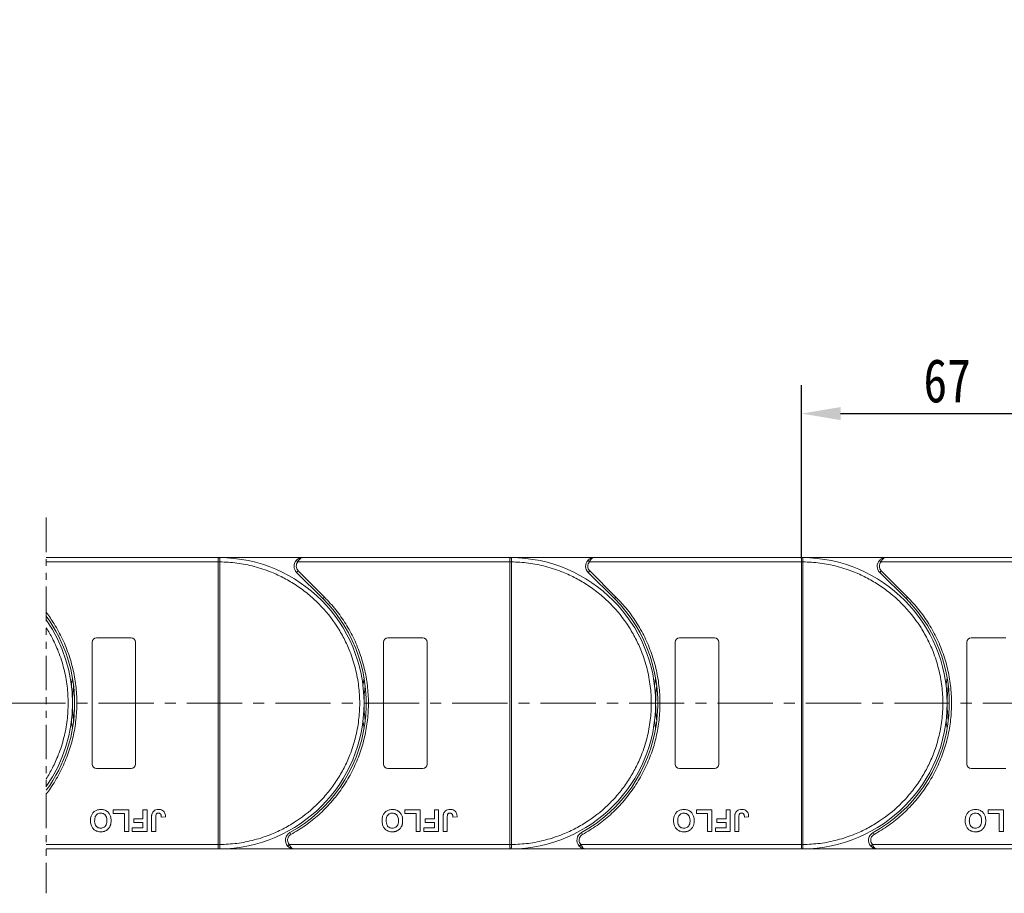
# Model space of a CAD drawing. Header units: millimetres. Extents: x -623 to 852, y 50 to 1083.
# Tile 32 of 72: x 326 to 552, y 491 to 692. Entities that reach past the tile are written whole.
import ezdxf

# ---------------------------------------------------------------- set-up
doc = ezdxf.new("R2010")
doc.units = ezdxf.units.MM
doc.linetypes.add('CENTERX2', pattern=[20.32, 12.7, -2.54, 2.54, -2.54])
doc.linetypes.add('PHANTOM2', pattern=[31.75, 15.875, -3.175, 3.175, -3.175, 3.175, -3.175])
doc.styles.get("Standard").update_dxf_attribs({"font": '仿宋_GB2312.ttf', "width": 0.8})
doc.dimstyles.new('副本 ISO-45.1', dxfattribs={"dimtxt": 10, "dimasz": 9, "dimexe": 6.5, "dimexo": 0.625, "dimgap": 2.5, "dimtad": 1, "dimdsep": 46, "dimtxsty": 'Standard', "dimcen": 2.5, "dimadec": 0, "dimazin": 0, "dimtfac": 1, "dimtmove": 0, "dimatfit": 3, "dimfxl": 0, "dimarcsym": 0})

# ---------------------------------------------------------------- blocks, each defined once
blk = doc.blocks.new('*D3013')
at = {"color": 0, "lineweight": -2}
for p, q in [((242.22, 762.89), (746.21, 762.89)), ((739.71, 510.69), (739.71, 753.89)), ((663.98, 501.69), (746.21, 501.69))]:
    blk.add_line(p, q, dxfattribs=at)
at = {"color": 0, "lineweight": 9}
for points in [[(738.21, 753.89), (741.21, 753.89), (739.71, 762.89)], [(738.21, 510.69), (741.21, 510.69), (739.71, 501.69)]]:
    blk.add_solid(points, dxfattribs=at)
at = {"layer": 'Defpoints', "color": 0, "lineweight": 9}
for p in [(241.59, 762.89), (739.71, 762.89), (663.35, 501.69)]:
    blk.add_point(p, dxfattribs=at)
at = {"color": 0, "lineweight": 9, "insert": (732.21, 632.29), "char_height": 10, "attachment_point": 5, "rotation": 90}
blk.add_mtext('2R+67', dxfattribs=at)
blk = doc.blocks.new('*D2984')
at = {"color": 0, "lineweight": -2}
for p, q in [((505.72, 568.46), (505.72, 608.28)), ((572.72, 568.81), (572.72, 608.28)), ((514.72, 601.78), (563.72, 601.78))]:
    blk.add_line(p, q, dxfattribs=at)
at = {"color": 0, "lineweight": 9}
for points in [[(514.72, 603.28), (514.72, 600.28), (505.72, 601.78)], [(563.72, 603.28), (563.72, 600.28), (572.72, 601.78)]]:
    blk.add_solid(points, dxfattribs=at)
at = {"layer": 'Defpoints', "color": 0, "lineweight": 9}
for p in [(572.72, 601.78), (572.72, 568.19), (505.72, 567.83)]:
    blk.add_point(p, dxfattribs=at)
at = {"color": 0, "lineweight": 9, "insert": (539.22, 609.28), "char_height": 10, "attachment_point": 5}
blk.add_mtext('67', dxfattribs=at)

msp = doc.modelspace()

# ---------------------------------------------------------------- linework, layer by layer
at = {"color": 3, "linetype": 'PHANTOM2', "lineweight": 9, "ltscale": 0.5}
msp.add_line((332.197, 577.864), (332.196, 491.475), dxfattribs=at)
at = {"color": 7, "linetype": 'Continuous', "lineweight": 15}
for p, q in [((371.716, 568.685), (332.197, 568.685)), ((371.716, 568.685), (371.95, 568.685)), ((391.128, 568.685), (371.716, 568.685)), ((389.637, 568.019), (390.01, 567.685)), ((438.716, 568.685), (391.128, 568.685)), ((458.128, 568.685), (438.716, 568.685)), ((438.716, 568.685), (438.95, 568.685)), ((456.637, 568.019), (457.01, 567.685)), ((505.716, 568.685), (458.128, 568.685)), ((505.716, 568.685), (505.95, 568.685)), ((525.128, 568.685), (505.716, 568.685)), ((523.637, 568.019), (524.01, 567.685)), ((572.716, 568.685), (525.128, 568.685)), ((332.197, 567.685), (371.716, 567.685)), ((371.716, 502.687), (371.716, 567.684)), ((371.716, 567.684), (372.066, 567.684)), ((372.066, 567.686), (372.066, 567.684)), ((372.066, 567.684), (372.066, 502.687)), ((390.01, 567.685), (438.716, 567.685)), ((438.716, 502.687), (438.716, 567.684)), ((438.716, 567.684), (439.066, 567.684)), ((439.066, 567.686), (439.066, 567.684)), ((439.066, 567.684), (439.066, 502.687)), ((457.01, 567.685), (505.716, 567.685)), ((505.716, 502.687), (505.716, 567.684)), ((505.716, 567.684), (506.066, 567.684)), ((506.066, 567.686), (506.066, 567.684)), ((506.066, 567.684), (506.066, 502.687)), ((524.01, 567.685), (572.716, 567.685)), ((390.067, 565.625), (389.714, 565.271)), ((389.714, 565.271), (395.758, 559.227)), ((390.067, 565.625), (396.112, 559.581)), ((457.067, 565.625), (456.714, 565.271)), ((456.714, 565.271), (462.758, 559.227)), ((457.067, 565.625), (463.112, 559.581)), ((524.067, 565.625), (523.714, 565.271)), ((523.714, 565.271), (529.758, 559.227)), ((524.067, 565.625), (530.112, 559.581)), ((396.112, 559.581), (395.758, 559.227)), ((463.112, 559.581), (462.758, 559.227)), ((530.112, 559.581), (529.758, 559.227)), ((343.716, 550.185), (351.716, 550.185)), ((410.716, 550.185), (418.716, 550.185)), ((477.716, 550.185), (485.716, 550.185)), ((544.716, 550.185), (552.716, 550.185)), ((342.716, 521.185), (342.716, 549.185)), ((352.716, 549.185), (352.716, 521.185)), ((409.716, 521.185), (409.716, 549.185)), ((419.716, 549.185), (419.716, 521.185)), ((476.716, 521.185), (476.716, 549.185)), ((486.716, 549.185), (486.716, 521.185)), ((543.716, 521.185), (543.716, 549.185)), ((351.716, 520.185), (343.716, 520.185)), ((418.716, 520.185), (410.716, 520.185)), ((485.716, 520.185), (477.716, 520.185)), ((552.716, 520.185), (544.716, 520.185)), ((347.601, 509.852), (347.601, 510.685)), ((347.601, 510.685), (351.127, 510.685)), ((350.165, 509.852), (347.601, 509.852)), ((350.165, 505.685), (350.165, 509.852)), ((351.127, 510.685), (351.127, 505.685)), ((354.396, 510.685), (355.357, 510.685)), ((354.396, 508.57), (354.396, 510.685)), ((355.357, 510.685), (355.357, 505.685)), ((414.601, 510.685), (418.127, 510.685)), ((414.601, 509.852), (414.601, 510.685)), ((417.165, 509.852), (414.601, 509.852)), ((417.165, 505.685), (417.165, 509.852)), ((418.127, 510.685), (418.127, 505.685)), ((421.396, 510.685), (422.357, 510.685)), ((421.396, 508.57), (421.396, 510.685)), ((422.357, 510.685), (422.357, 505.685)), ((481.601, 510.685), (485.127, 510.685)), ((481.601, 509.852), (481.601, 510.685)), ((484.165, 509.852), (481.601, 509.852)), ((484.165, 505.685), (484.165, 509.852)), ((485.127, 510.685), (485.127, 505.685)), ((488.396, 510.685), (489.357, 510.685)), ((488.396, 508.57), (488.396, 510.685)), ((489.357, 510.685), (489.357, 505.685)), ((548.601, 510.685), (552.127, 510.685)), ((548.601, 509.852), (548.601, 510.685)), ((551.165, 509.852), (548.601, 509.852)), ((551.165, 505.685), (551.165, 509.852)), ((552.127, 510.685), (552.127, 505.685)), ((352.281, 507.737), (352.281, 508.57)), ((352.281, 508.57), (354.396, 508.57)), ((354.396, 507.737), (352.281, 507.737)), ((354.396, 506.519), (354.396, 507.737)), ((356.383, 505.685), (356.383, 508.837)), ((357.345, 508.922), (357.345, 505.685)), ((358.627, 509.019), (359.588, 509.083)), ((419.281, 507.737), (419.281, 508.57)), ((419.281, 508.57), (421.396, 508.57)), ((421.396, 507.737), (419.281, 507.737)), ((421.396, 506.519), (421.396, 507.737)), ((423.383, 505.685), (423.383, 508.837)), ((424.345, 508.922), (424.345, 505.685)), ((425.627, 509.019), (426.588, 509.083)), ((486.281, 507.737), (486.281, 508.57)), ((486.281, 508.57), (488.396, 508.57)), ((488.396, 507.737), (486.281, 507.737)), ((488.396, 506.519), (488.396, 507.737)), ((490.383, 505.685), (490.383, 508.837)), ((491.345, 508.922), (491.345, 505.685)), ((492.627, 509.019), (493.588, 509.083)), ((351.127, 505.685), (350.165, 505.685)), ((351.96, 506.519), (354.396, 506.519)), ((351.96, 505.685), (351.96, 506.519)), ((355.357, 505.685), (351.96, 505.685)), ((357.345, 505.685), (356.383, 505.685)), ((388.177, 505.435), (388.419, 504.998)), ((418.127, 505.685), (417.165, 505.685)), ((418.96, 505.685), (418.96, 506.519)), ((418.96, 506.519), (421.396, 506.519)), ((422.357, 505.685), (418.96, 505.685)), ((424.345, 505.685), (423.383, 505.685)), ((455.177, 505.435), (455.419, 504.998)), ((485.127, 505.685), (484.165, 505.685)), ((485.96, 505.685), (485.96, 506.519)), ((485.96, 506.519), (488.396, 506.519)), ((489.357, 505.685), (485.96, 505.685)), ((491.345, 505.685), (490.383, 505.685)), ((522.177, 505.435), (522.419, 504.998)), ((552.127, 505.685), (551.165, 505.685)), ((371.716, 502.685), (332.196, 502.685)), ((372.066, 502.687), (371.716, 502.687)), ((372.066, 502.687), (372.066, 502.684)), ((388.027, 502.685), (387.654, 502.352)), ((438.716, 502.685), (388.027, 502.685)), ((439.066, 502.687), (438.716, 502.687)), ((439.066, 502.687), (439.066, 502.684)), ((455.027, 502.685), (454.654, 502.352)), ((505.716, 502.685), (455.027, 502.685)), ((506.066, 502.687), (505.716, 502.687)), ((506.066, 502.687), (506.066, 502.684)), ((522.027, 502.685), (521.654, 502.352)), ((572.716, 502.685), (522.027, 502.685)), ((332.196, 501.685), (371.716, 501.685)), ((371.95, 501.686), (371.716, 501.685)), ((371.716, 501.685), (389.145, 501.685)), ((389.145, 501.685), (438.716, 501.685)), ((438.95, 501.686), (438.716, 501.685)), ((438.716, 501.685), (456.145, 501.685)), ((456.145, 501.685), (505.716, 501.685)), ((505.95, 501.686), (505.716, 501.685)), ((505.716, 501.685), (523.145, 501.685)), ((523.145, 501.685), (572.716, 501.685))]:
    msp.add_line(p, q, dxfattribs=at)
at = {"color": 1, "linetype": 'CENTERX2', "lineweight": 13}
msp.add_line((682.015, 535.185), (-23.797, 535.185), dxfattribs=at)
at = {"color": 7, "linetype": 'Continuous', "lineweight": 15, "flags": 128}
for points in [[(337.965, 539.286), (337.998, 539.552), (338.216, 540.995)], [(404.965, 539.286), (404.998, 539.552), (405.216, 540.995)], [(471.965, 539.286), (471.998, 539.552), (472.216, 540.995)], [(538.965, 539.286), (538.998, 539.552), (539.216, 540.995)], [(338.216, 529.376), (337.998, 530.819), (337.965, 531.085)], [(405.216, 529.376), (404.998, 530.819), (404.965, 531.085)], [(472.216, 529.376), (471.998, 530.819), (471.965, 531.085)], [(539.216, 529.376), (538.998, 530.819), (538.965, 531.085)]]:
    msp.add_lwpolyline(points, dxfattribs=at)
at = {"color": 7, "linetype": 'Continuous', "lineweight": 15}
for centre, radius, start, end in [((371.953, 568.39), 0.295, 90.53836, 143.36012), ((371.716, 535.185), 33.5, 270.40019, 89.59981), ((391.128, 566.685), 2, 138.18969, 225), ((438.953, 568.39), 0.295, 90.53836, 143.36012), ((438.716, 535.185), 33.5, 270.40019, 89.59981), ((458.128, 566.685), 2, 138.18969, 225), ((505.953, 568.39), 0.295, 90.53836, 143.36012), ((505.716, 535.185), 33.5, 270.40019, 89.59981), ((525.128, 566.685), 2, 138.18969, 225), ((371.979, 537.503), 30.184, 89.8339, 90.49831), ((438.979, 537.503), 30.184, 89.8339, 90.49831), ((505.979, 537.503), 30.184, 89.8339, 90.49831), ((371.716, 535.185), 34, 298.95502, 45), ((438.716, 535.185), 34, 298.95502, 45), ((505.716, 535.185), 34, 298.95502, 45), ((304.716, 535.185), 34, 323.92415, 36.07429), ((304.716, 535.185), 33.5, 325.11501, 34.88342), ((343.716, 549.185), 1, 90, 180), ((351.716, 549.185), 1, 0, 90), ((410.716, 549.185), 1, 90, 180), ((418.716, 549.185), 1, 0, 90), ((477.716, 549.185), 1, 90, 180), ((485.716, 549.185), 1, 0, 90), ((544.716, 549.185), 1, 90, 180), ((371.716, 535.185), 33.5, 172.96973, 187.03027), ((438.716, 535.185), 33.5, 172.96973, 187.03027), ((505.716, 535.185), 33.5, 172.96973, 187.03027), ((572.716, 535.185), 33.5, 172.96973, 187.03027), ((343.716, 521.185), 1, 180, 270), ((351.716, 521.185), 1, 270, 0), ((410.716, 521.185), 1, 180, 270), ((418.716, 521.185), 1, 270, 0), ((477.716, 521.185), 1, 180, 270), ((485.716, 521.185), 1, 270, 360), ((544.716, 521.185), 1, 180, 270), ((389.145, 503.685), 2, 118.95502, 221.81031), ((456.145, 503.685), 2, 118.95502, 221.81031), ((523.145, 503.685), 2, 118.95502, 221.81031), ((371.979, 532.868), 30.184, 269.50169, 270.1661), ((438.979, 532.868), 30.184, 269.50169, 270.1661), ((505.979, 532.868), 30.184, 269.50169, 270.1661), ((371.953, 501.981), 0.295, 216.63988, 269.46164), ((438.953, 501.981), 0.295, 216.63988, 269.46164), ((505.953, 501.981), 0.295, 216.63988, 269.46164)]:
    msp.add_arc(centre, radius, start, end, dxfattribs=at)
for points in [[(371.716, 568.566), (371.716, 568.6), (371.716, 568.67), (371.716, 568.68), (371.716, 568.685)], [(438.716, 568.566), (438.716, 568.6), (438.716, 568.67), (438.716, 568.68), (438.716, 568.685)], [(505.716, 568.566), (505.716, 568.6), (505.716, 568.67), (505.716, 568.68), (505.716, 568.685)], [(390.01, 567.685), (389.9, 567.536), (389.681, 567.238), (389.646, 566.87), (389.628, 566.685)], [(389.628, 566.685), (389.649, 566.487), (389.69, 566.09), (389.941, 565.78), (390.067, 565.625)], [(457.01, 567.685), (456.9, 567.536), (456.681, 567.238), (456.646, 566.87), (456.628, 566.685)], [(456.628, 566.685), (456.649, 566.487), (456.69, 566.09), (456.941, 565.78), (457.067, 565.625)], [(524.01, 567.685), (523.9, 567.536), (523.681, 567.238), (523.646, 566.87), (523.628, 566.685)], [(523.628, 566.685), (523.649, 566.487), (523.69, 566.09), (523.941, 565.78), (524.067, 565.625)], [(387.645, 503.685), (387.662, 503.501), (387.697, 503.133), (387.917, 502.834), (388.027, 502.685)], [(454.645, 503.685), (454.662, 503.501), (454.697, 503.133), (454.917, 502.834), (455.027, 502.685)], [(521.645, 503.685), (521.662, 503.501), (521.697, 503.133), (521.917, 502.834), (522.027, 502.685)], [(371.716, 501.685), (371.716, 501.691), (371.716, 501.701), (371.716, 501.77), (371.716, 501.805)], [(438.716, 501.685), (438.716, 501.691), (438.716, 501.701), (438.716, 501.77), (438.716, 501.805)], [(505.716, 501.685), (505.716, 501.691), (505.716, 501.701), (505.716, 501.77), (505.716, 501.805)]]:
    msp.add_open_spline(points, degree=3, dxfattribs=at)
for points, knots in [([(371.716, 567.685), (371.716, 567.798), (371.716, 568.023), (371.716, 568.322), (371.717, 568.489), (371.716, 568.555), (371.716, 568.566)], [0, 0, 0, 0, 0.3133566, 0.6267132, 0.9400698, 1, 1, 1, 1]), ([(371.95, 568.685), (371.967, 568.682), (372.004, 568.675), (372.034, 568.621), (372.053, 568.528), (372.064, 568.382), (372.067, 568.186), (372.067, 567.942), (372.067, 567.777), (372.066, 567.686)], [0, 0, 0, 0, 0.1119973, 0.2448439, 0.3691679, 0.5008987, 0.6875333, 0.8281382, 1, 1, 1, 1]), ([(389.637, 568.019), (389.732, 568.112), (389.942, 568.319), (390.44, 568.607), (390.858, 568.655), (391.128, 568.685)], [0, 0, 0, 0, 0.2270634, 0.5015869, 1, 1, 1, 1]), ([(391.128, 568.685), (391.022, 568.672), (390.81, 568.646), (390.501, 568.434), (390.222, 568.109), (390.078, 567.821), (390.01, 567.685)], [0, 0, 0, 0, 0.2515188, 0.5017844, 0.7656323, 1, 1, 1, 1]), ([(438.716, 567.685), (438.716, 567.798), (438.716, 568.023), (438.716, 568.322), (438.717, 568.489), (438.716, 568.555), (438.716, 568.566)], [0, 0, 0, 0, 0.3133566, 0.6267132, 0.9400698, 1, 1, 1, 1]), ([(438.95, 568.685), (438.967, 568.682), (439.004, 568.675), (439.034, 568.621), (439.053, 568.528), (439.064, 568.382), (439.067, 568.186), (439.067, 567.942), (439.067, 567.777), (439.066, 567.686)], [0, 0, 0, 0, 0.1119973, 0.2448439, 0.3691679, 0.5008987, 0.6875333, 0.8281382, 1, 1, 1, 1]), ([(456.637, 568.019), (456.732, 568.112), (456.942, 568.319), (457.44, 568.607), (457.858, 568.655), (458.128, 568.685)], [0, 0, 0, 0, 0.2270634, 0.50158693, 1, 1, 1, 1]), ([(458.128, 568.685), (458.022, 568.672), (457.81, 568.646), (457.501, 568.434), (457.222, 568.109), (457.078, 567.821), (457.01, 567.685)], [0, 0, 0, 0, 0.2515188, 0.5017844, 0.7656323, 1, 1, 1, 1]), ([(505.716, 567.685), (505.716, 567.798), (505.716, 568.023), (505.716, 568.322), (505.717, 568.489), (505.716, 568.555), (505.716, 568.566)], [0, 0, 0, 0, 0.3133566, 0.6267132, 0.9400698, 1, 1, 1, 1]), ([(505.95, 568.685), (505.967, 568.682), (506.004, 568.675), (506.034, 568.621), (506.053, 568.528), (506.064, 568.382), (506.067, 568.186), (506.067, 567.942), (506.067, 567.777), (506.066, 567.686)], [0, 0, 0, 0, 0.1119973, 0.2448439, 0.3691679, 0.5008987, 0.6875333, 0.8281382, 1, 1, 1, 1]), ([(523.637, 568.019), (523.732, 568.112), (523.942, 568.319), (524.44, 568.607), (524.858, 568.655), (525.128, 568.685)], [0, 0, 0, 0, 0.2270634, 0.50158693, 1, 1, 1, 1]), ([(525.128, 568.685), (525.022, 568.672), (524.81, 568.646), (524.501, 568.434), (524.222, 568.109), (524.078, 567.821), (524.01, 567.685)], [0, 0, 0, 0, 0.2515188, 0.5017844, 0.7656323, 1, 1, 1, 1]), ([(371.716, 567.684), (371.716, 567.684), (371.716, 567.684), (371.716, 567.685), (371.716, 567.685), (371.716, 567.685)], [0, 0, 0, 0, 0.3846661, 0.6923333, 1, 1, 1, 1]), ([(372.066, 567.684), (373.379, 567.623), (376.045, 567.501), (380.034, 566.687), (383.678, 565.482), (386.913, 563.976), (389.739, 562.297), (392.4, 560.329), (395.679, 557.337), (398.467, 553.872), (400.669, 550.071), (402.139, 546.819), (403.312, 543.163), (404.055, 539.166), (404.296, 535.185), (404.055, 531.205), (403.312, 527.207), (402.139, 523.551), (400.669, 520.299), (399.021, 517.456), (397.081, 514.774), (394.124, 511.463), (390.69, 508.638), (386.913, 506.395), (383.677, 504.889), (380.034, 503.683), (376.045, 502.87), (373.379, 502.747), (372.066, 502.687)], [0, 0, 0, 0, 0.038862, 0.078912, 0.1200677, 0.1522272, 0.1843815, 0.2172151, 0.2500433, 0.3156185, 0.347778, 0.3799323, 0.4210926, 0.4611415, 0.5, 0.5388632, 0.578912, 0.6200677, 0.6522272, 0.6843815, 0.7172151, 0.7500433, 0.8156185, 0.847778, 0.8799323, 0.9210926, 0.9611404, 1, 1, 1, 1]), ([(438.716, 567.684), (438.716, 567.684), (438.716, 567.684), (438.716, 567.685), (438.716, 567.685), (438.716, 567.685)], [0, 0, 0, 0, 0.3846661, 0.6923333, 1, 1, 1, 1]), ([(439.066, 567.684), (440.379, 567.623), (443.045, 567.501), (447.034, 566.687), (450.678, 565.482), (453.913, 563.976), (456.739, 562.297), (459.4, 560.329), (462.679, 557.337), (465.467, 553.872), (467.669, 550.071), (469.139, 546.819), (470.312, 543.163), (471.055, 539.166), (471.296, 535.185), (471.055, 531.205), (470.312, 527.207), (469.139, 523.551), (467.669, 520.299), (466.021, 517.456), (464.081, 514.774), (461.124, 511.463), (457.69, 508.638), (453.913, 506.395), (450.677, 504.889), (447.034, 503.683), (443.045, 502.87), (440.379, 502.747), (439.066, 502.687)], [0, 0, 0, 0, 0.038862, 0.078912, 0.1200677, 0.1522272, 0.1843815, 0.2172151, 0.2500433, 0.3156185, 0.347778, 0.3799323, 0.4210926, 0.4611415, 0.5, 0.5388632, 0.578912, 0.6200677, 0.6522272, 0.6843815, 0.7172151, 0.7500433, 0.8156185, 0.847778, 0.8799323, 0.9210926, 0.9611404, 1, 1, 1, 1]), ([(505.716, 567.684), (505.716, 567.684), (505.716, 567.684), (505.716, 567.685), (505.716, 567.685), (505.716, 567.685)], [0, 0, 0, 0, 0.3846661, 0.6923333, 1, 1, 1, 1]), ([(506.066, 567.684), (507.379, 567.623), (510.045, 567.501), (514.034, 566.687), (517.678, 565.482), (520.913, 563.976), (523.739, 562.297), (526.4, 560.329), (529.679, 557.337), (532.467, 553.872), (534.669, 550.071), (536.139, 546.819), (537.312, 543.163), (538.055, 539.166), (538.296, 535.185), (538.055, 531.205), (537.312, 527.207), (536.139, 523.551), (534.669, 520.299), (533.021, 517.456), (531.081, 514.774), (528.124, 511.463), (524.69, 508.638), (520.913, 506.395), (517.677, 504.889), (514.034, 503.683), (510.045, 502.87), (507.379, 502.747), (506.066, 502.687)], [0, 0, 0, 0, 0.038862, 0.078912, 0.1200677, 0.1522272, 0.1843815, 0.2172151, 0.2500433, 0.3156185, 0.347778, 0.3799323, 0.4210926, 0.4611415, 0.5, 0.5388632, 0.578912, 0.6200677, 0.6522272, 0.6843815, 0.7172151, 0.7500433, 0.8156185, 0.847778, 0.8799323, 0.9210926, 0.9611404, 1, 1, 1, 1]), ([(396.112, 559.581), (397.009, 558.622), (398.804, 556.706), (401.076, 553.439), (403.002, 549.917), (404.511, 546.151), (405.57, 542.235), (406.156, 538.262), (406.281, 534.29), (405.952, 530.36), (405.182, 526.493), (403.964, 522.71), (402.302, 519.054), (400.203, 515.583), (397.712, 512.38), (394.887, 509.528), (391.801, 507.016), (389.546, 505.671), (388.419, 504.998)], [0, 0, 0, 0, 0.0616516, 0.1233073, 0.1864354, 0.25, 0.3135645, 0.3766927, 0.4383422, 0.5, 0.5616495, 0.6233073, 0.6864354, 0.75, 0.8135645, 0.8766927, 0.9383443, 1, 1, 1, 1]), ([(463.112, 559.581), (464.009, 558.622), (465.804, 556.706), (468.076, 553.439), (470.002, 549.917), (471.511, 546.151), (472.57, 542.235), (473.156, 538.262), (473.281, 534.29), (472.952, 530.36), (472.182, 526.493), (470.964, 522.71), (469.302, 519.054), (467.203, 515.583), (464.712, 512.38), (461.887, 509.528), (458.801, 507.016), (456.546, 505.671), (455.419, 504.998)], [0, 0, 0, 0, 0.0616516, 0.1233073, 0.1864354, 0.25, 0.3135645, 0.3766927, 0.4383422, 0.5, 0.5616495, 0.6233073, 0.6864354, 0.75, 0.8135645, 0.8766927, 0.9383443, 1, 1, 1, 1]), ([(530.112, 559.581), (531.009, 558.622), (532.804, 556.706), (535.076, 553.439), (537.002, 549.917), (538.511, 546.151), (539.57, 542.235), (540.156, 538.262), (540.281, 534.29), (539.952, 530.36), (539.182, 526.493), (537.964, 522.71), (536.302, 519.054), (534.203, 515.583), (531.712, 512.38), (528.887, 509.528), (525.801, 507.016), (523.546, 505.671), (522.419, 504.998)], [0, 0, 0, 0, 0.0616516, 0.1233073, 0.1864354, 0.25, 0.3135645, 0.3766927, 0.4383422, 0.5, 0.5616495, 0.6233073, 0.6864354, 0.75, 0.8135645, 0.8766927, 0.9383443, 1, 1, 1, 1]), ([(332.197, 556.052), (332.841, 555.21), (334.197, 553.218), (336.002, 549.917), (337.511, 546.151), (338.57, 542.235), (339.156, 538.262), (339.281, 534.29), (338.952, 530.36), (338.182, 526.493), (336.964, 522.71), (335.302, 519.054), (333.627, 516.284), (332.52, 514.752), (332.197, 514.326)], [0.07346694, 0.07346694, 0.07346694, 0.07346694, 0.12330728, 0.18643543, 0.24999997, 0.31356452, 0.37669267, 0.43834219, 0.49999997, 0.5616495, 0.62330728, 0.68643543, 0.74999997, 0.77515142, 0.77515142, 0.77515142, 0.77515142]), ([(332.197, 552.537), (332.708, 551.728), (333.723, 549.953), (335.139, 546.819), (336.312, 543.163), (337.055, 539.166), (337.296, 535.185), (337.055, 531.205), (336.312, 527.207), (335.139, 523.551), (333.723, 520.418), (332.707, 518.642), (332.197, 517.833)], [0.31946604, 0.31946604, 0.31946604, 0.31946604, 0.34777802, 0.37993233, 0.42109262, 0.46114154, 0.50000001, 0.53886316, 0.57891202, 0.62006769, 0.65222721, 0.6805396, 0.6805396, 0.6805396, 0.6805396]), ([(342.345, 508.192), (342.348, 508.326), (342.359, 508.728), (342.5, 509.368), (342.892, 510.03), (343.466, 510.497), (344.105, 510.722), (344.527, 510.741), (344.709, 510.749)], [0, 0, 0, 0, 0.1018882, 0.3073435, 0.4929627, 0.6786474, 0.8607914, 1, 1, 1, 1]), ([(343.306, 508.168), (343.31, 508.302), (343.322, 508.677), (343.462, 509.2), (343.808, 509.619), (344.185, 509.85), (344.505, 509.911), (344.679, 509.915), (344.711, 509.916)], [0, 0, 0, 0, 0.1585903, 0.4472388, 0.6203806, 0.7935748, 0.9612953, 1, 1, 1, 1]), ([(344.709, 510.749), (344.843, 510.745), (345.247, 510.732), (345.907, 510.541), (346.528, 510.052), (346.953, 509.342), (347.079, 508.705), (347.087, 508.304), (347.088, 508.215)], [0, 0, 0, 0, 0.1021706, 0.3092201, 0.51365, 0.6922749, 0.9324126, 1, 1, 1, 1]), ([(344.711, 509.916), (344.846, 509.907), (345.116, 509.888), (345.497, 509.707), (345.82, 509.407), (346.069, 508.914), (346.123, 508.482), (346.126, 508.211), (346.127, 508.182)], [0, 0, 0, 0, 0.1597099, 0.3204292, 0.4910735, 0.6770503, 0.9662903, 1, 1, 1, 1]), ([(356.383, 508.837), (356.384, 508.904), (356.385, 509.037), (356.394, 509.217), (356.408, 509.376), (356.428, 509.514), (356.451, 509.653), (356.479, 509.743), (356.492, 509.788)], [0, 0, 0, 0, 0.2082698, 0.416707, 0.5614806, 0.7065734, 0.8528245, 1, 1, 1, 1]), ([(356.492, 509.788), (356.546, 509.912), (356.654, 510.161), (356.958, 510.464), (357.423, 510.713), (357.81, 510.736), (358.044, 510.749)], [0, 0, 0, 0, 0.2064605, 0.4135145, 0.6452106, 1, 1, 1, 1]), ([(357.345, 508.922), (357.347, 509.055), (357.352, 509.286), (357.401, 509.565), (357.492, 509.744), (357.61, 509.841), (357.776, 509.906), (357.903, 509.912), (357.982, 509.916)], [0, 0, 0, 0, 0.29202728, 0.5048541, 0.61390458, 0.72368495, 0.82981647, 1, 1, 1, 1]), ([(357.982, 509.916), (358.023, 509.915), (358.107, 509.912), (358.218, 509.88), (358.311, 509.835), (358.383, 509.78), (358.447, 509.715), (358.48, 509.666), (358.496, 509.641)], [0, 0, 0, 0, 0.202387, 0.4109073, 0.5578292, 0.7094718, 0.8532239, 1, 1, 1, 1]), ([(358.044, 510.749), (358.178, 510.744), (358.482, 510.731), (358.933, 510.57), (359.292, 510.244), (359.547, 509.737), (359.572, 509.34), (359.588, 509.083)], [0, 0, 0, 0, 0.1552919, 0.3531453, 0.543243, 0.704067, 1, 1, 1, 1]), ([(358.496, 509.641), (358.515, 509.604), (358.553, 509.529), (358.581, 509.415), (358.601, 509.31), (358.613, 509.213), (358.622, 509.116), (358.625, 509.051), (358.627, 509.019)], [0, 0, 0, 0, 0.1938055, 0.3931273, 0.5440688, 0.6954121, 0.8476129, 1, 1, 1, 1]), ([(409.345, 508.192), (409.348, 508.326), (409.359, 508.728), (409.5, 509.368), (409.892, 510.03), (410.466, 510.497), (411.105, 510.722), (411.527, 510.741), (411.709, 510.749)], [0, 0, 0, 0, 0.1018882, 0.3073435, 0.4929627, 0.6786474, 0.8607914, 1, 1, 1, 1]), ([(410.306, 508.168), (410.31, 508.302), (410.322, 508.677), (410.462, 509.2), (410.808, 509.619), (411.185, 509.85), (411.505, 509.911), (411.679, 509.915), (411.711, 509.916)], [0, 0, 0, 0, 0.1585903, 0.4472388, 0.6203806, 0.7935748, 0.9612953, 1, 1, 1, 1]), ([(411.709, 510.749), (411.843, 510.745), (412.247, 510.732), (412.907, 510.541), (413.528, 510.052), (413.953, 509.342), (414.079, 508.705), (414.087, 508.304), (414.088, 508.215)], [0, 0, 0, 0, 0.1021706, 0.3092201, 0.51365, 0.6922749, 0.9324126, 1, 1, 1, 1]), ([(411.711, 509.916), (411.846, 509.907), (412.116, 509.888), (412.497, 509.707), (412.82, 509.407), (413.069, 508.914), (413.123, 508.482), (413.126, 508.211), (413.127, 508.182)], [0, 0, 0, 0, 0.1597099, 0.3204292, 0.4910735, 0.6770503, 0.9662903, 1, 1, 1, 1]), ([(423.383, 508.837), (423.384, 508.904), (423.385, 509.037), (423.394, 509.217), (423.408, 509.376), (423.428, 509.514), (423.451, 509.653), (423.479, 509.743), (423.492, 509.788)], [0, 0, 0, 0, 0.2082698, 0.416707, 0.5614806, 0.7065734, 0.8528245, 1, 1, 1, 1]), ([(423.492, 509.788), (423.546, 509.912), (423.654, 510.161), (423.958, 510.464), (424.423, 510.713), (424.81, 510.736), (425.044, 510.749)], [0, 0, 0, 0, 0.2064605, 0.4135145, 0.6452106, 1, 1, 1, 1]), ([(424.345, 508.922), (424.347, 509.055), (424.352, 509.286), (424.401, 509.565), (424.492, 509.744), (424.61, 509.841), (424.776, 509.906), (424.903, 509.912), (424.982, 509.916)], [0, 0, 0, 0, 0.29202728, 0.5048541, 0.61390458, 0.72368495, 0.82981647, 1, 1, 1, 1]), ([(424.982, 509.916), (425.023, 509.915), (425.107, 509.912), (425.218, 509.88), (425.311, 509.835), (425.383, 509.78), (425.447, 509.715), (425.48, 509.666), (425.496, 509.641)], [0, 0, 0, 0, 0.202387, 0.4109073, 0.5578292, 0.7094718, 0.8532239, 1, 1, 1, 1]), ([(425.044, 510.749), (425.178, 510.744), (425.482, 510.731), (425.933, 510.57), (426.292, 510.244), (426.547, 509.737), (426.572, 509.34), (426.588, 509.083)], [0, 0, 0, 0, 0.1552919, 0.3531453, 0.543243, 0.704067, 1, 1, 1, 1]), ([(425.496, 509.641), (425.515, 509.604), (425.553, 509.529), (425.581, 509.415), (425.601, 509.31), (425.613, 509.213), (425.622, 509.116), (425.625, 509.051), (425.627, 509.019)], [0, 0, 0, 0, 0.1938055, 0.3931273, 0.5440688, 0.6954121, 0.8476129, 1, 1, 1, 1]), ([(476.345, 508.192), (476.348, 508.326), (476.359, 508.728), (476.5, 509.368), (476.892, 510.03), (477.466, 510.497), (478.105, 510.722), (478.527, 510.741), (478.709, 510.749)], [0, 0, 0, 0, 0.1018882, 0.3073435, 0.4929627, 0.6786474, 0.8607914, 1, 1, 1, 1]), ([(477.306, 508.168), (477.31, 508.302), (477.322, 508.677), (477.462, 509.2), (477.808, 509.619), (478.185, 509.85), (478.505, 509.911), (478.679, 509.915), (478.711, 509.916)], [0, 0, 0, 0, 0.1585903, 0.4472388, 0.6203806, 0.7935748, 0.9612953, 1, 1, 1, 1]), ([(478.709, 510.749), (478.843, 510.745), (479.247, 510.732), (479.907, 510.541), (480.528, 510.052), (480.953, 509.342), (481.079, 508.705), (481.087, 508.304), (481.088, 508.215)], [0, 0, 0, 0, 0.1021706, 0.3092201, 0.51365, 0.6922749, 0.9324126, 1, 1, 1, 1]), ([(478.711, 509.916), (478.846, 509.907), (479.116, 509.888), (479.497, 509.707), (479.82, 509.407), (480.069, 508.914), (480.123, 508.482), (480.126, 508.211), (480.127, 508.182)], [0, 0, 0, 0, 0.1597099, 0.3204292, 0.4910735, 0.6770503, 0.9662903, 1, 1, 1, 1]), ([(490.383, 508.837), (490.384, 508.904), (490.385, 509.037), (490.394, 509.217), (490.408, 509.376), (490.428, 509.514), (490.451, 509.653), (490.479, 509.743), (490.492, 509.788)], [0, 0, 0, 0, 0.2082698, 0.416707, 0.5614806, 0.7065734, 0.8528245, 1, 1, 1, 1]), ([(490.492, 509.788), (490.546, 509.912), (490.654, 510.161), (490.958, 510.464), (491.423, 510.713), (491.81, 510.736), (492.044, 510.749)], [0, 0, 0, 0, 0.2064605, 0.4135145, 0.6452106, 1, 1, 1, 1]), ([(491.345, 508.922), (491.347, 509.055), (491.352, 509.286), (491.401, 509.565), (491.492, 509.744), (491.61, 509.841), (491.776, 509.906), (491.903, 509.912), (491.982, 509.916)], [0, 0, 0, 0, 0.29202728, 0.5048541, 0.61390458, 0.72368495, 0.82981647, 1, 1, 1, 1]), ([(491.982, 509.916), (492.023, 509.915), (492.107, 509.912), (492.218, 509.88), (492.311, 509.835), (492.383, 509.78), (492.447, 509.715), (492.48, 509.666), (492.496, 509.641)], [0, 0, 0, 0, 0.202387, 0.4109073, 0.5578292, 0.7094718, 0.8532239, 1, 1, 1, 1]), ([(492.044, 510.749), (492.178, 510.744), (492.482, 510.731), (492.933, 510.57), (493.292, 510.244), (493.547, 509.737), (493.572, 509.34), (493.588, 509.083)], [0, 0, 0, 0, 0.1552919, 0.3531453, 0.543243, 0.704067, 1, 1, 1, 1]), ([(492.496, 509.641), (492.515, 509.604), (492.553, 509.529), (492.581, 509.415), (492.601, 509.31), (492.613, 509.213), (492.622, 509.116), (492.625, 509.051), (492.627, 509.019)], [0, 0, 0, 0, 0.1938055, 0.3931273, 0.5440688, 0.6954121, 0.8476129, 1, 1, 1, 1]), ([(543.345, 508.192), (543.348, 508.326), (543.359, 508.728), (543.5, 509.368), (543.892, 510.03), (544.466, 510.497), (545.105, 510.722), (545.527, 510.741), (545.709, 510.749)], [0, 0, 0, 0, 0.1018882, 0.3073435, 0.4929627, 0.6786474, 0.8607914, 1, 1, 1, 1]), ([(544.306, 508.168), (544.31, 508.302), (544.322, 508.677), (544.462, 509.2), (544.808, 509.619), (545.185, 509.85), (545.505, 509.911), (545.679, 509.915), (545.711, 509.916)], [0, 0, 0, 0, 0.1585903, 0.4472388, 0.6203806, 0.7935748, 0.9612953, 1, 1, 1, 1]), ([(545.709, 510.749), (545.843, 510.745), (546.247, 510.732), (546.907, 510.541), (547.528, 510.052), (547.953, 509.342), (548.079, 508.705), (548.087, 508.304), (548.088, 508.215)], [0, 0, 0, 0, 0.1021706, 0.3092201, 0.51365, 0.6922749, 0.9324126, 1, 1, 1, 1]), ([(545.711, 509.916), (545.846, 509.907), (546.116, 509.888), (546.497, 509.707), (546.82, 509.407), (547.069, 508.914), (547.123, 508.482), (547.126, 508.211), (547.127, 508.182)], [0, 0, 0, 0, 0.1597099, 0.3204292, 0.4910735, 0.6770503, 0.9662903, 1, 1, 1, 1]), ([(344.723, 505.621), (344.59, 505.626), (344.186, 505.639), (343.532, 505.834), (342.913, 506.321), (342.486, 507.028), (342.355, 507.679), (342.347, 508.093), (342.345, 508.192)], [0, 0, 0, 0, 0.1013981, 0.3069957, 0.5061443, 0.6852619, 0.9245571, 1, 1, 1, 1]), ([(344.711, 506.455), (344.577, 506.463), (344.307, 506.48), (343.923, 506.649), (343.612, 506.936), (343.374, 507.398), (343.311, 507.827), (343.307, 508.113), (343.306, 508.168)], [0, 0, 0, 0, 0.1602922, 0.3219224, 0.4907614, 0.6575692, 0.9338827, 1, 1, 1, 1]), ([(346.127, 508.182), (346.123, 508.049), (346.113, 507.712), (345.995, 507.234), (345.71, 506.819), (345.351, 506.564), (344.999, 506.465), (344.785, 506.457), (344.711, 506.455)], [0, 0, 0, 0, 0.15861661, 0.40086372, 0.57305935, 0.74548557, 0.91298519, 1, 1, 1, 1]), ([(346.865, 506.944), (346.805, 506.825), (346.685, 506.585), (346.368, 506.194), (346.047, 505.94), (345.806, 505.831), (345.777, 505.818)], [0, 0, 0, 0, 0.2508959, 0.5021661, 0.9405117, 1, 1, 1, 1]), ([(347.088, 508.215), (347.088, 508.149), (347.087, 508.015), (347.072, 507.808), (347.048, 507.595), (347.006, 507.375), (346.949, 507.156), (346.893, 507.015), (346.865, 506.944)], [0, 0, 0, 0, 0.1539502, 0.3081809, 0.478699, 0.6499612, 0.8242026, 1, 1, 1, 1]), ([(411.723, 505.621), (411.59, 505.626), (411.186, 505.639), (410.532, 505.834), (409.913, 506.321), (409.486, 507.028), (409.355, 507.679), (409.347, 508.093), (409.345, 508.192)], [0, 0, 0, 0, 0.1013981, 0.3069957, 0.5061443, 0.6852619, 0.9245571, 1, 1, 1, 1]), ([(411.711, 506.455), (411.577, 506.463), (411.307, 506.48), (410.923, 506.649), (410.612, 506.936), (410.374, 507.398), (410.311, 507.827), (410.307, 508.113), (410.306, 508.168)], [0, 0, 0, 0, 0.1602922, 0.3219224, 0.4907614, 0.6575692, 0.9338827, 1, 1, 1, 1]), ([(413.127, 508.182), (413.123, 508.049), (413.113, 507.712), (412.995, 507.234), (412.71, 506.819), (412.351, 506.564), (411.999, 506.465), (411.785, 506.457), (411.711, 506.455)], [0, 0, 0, 0, 0.15861661, 0.40086372, 0.57305935, 0.74548557, 0.91298519, 1, 1, 1, 1]), ([(413.865, 506.944), (413.805, 506.825), (413.685, 506.585), (413.368, 506.194), (413.047, 505.94), (412.806, 505.831), (412.777, 505.818)], [0, 0, 0, 0, 0.2508959, 0.5021661, 0.9405117, 1, 1, 1, 1]), ([(414.088, 508.215), (414.088, 508.149), (414.087, 508.015), (414.072, 507.808), (414.048, 507.595), (414.006, 507.375), (413.949, 507.156), (413.893, 507.015), (413.865, 506.944)], [0, 0, 0, 0, 0.1539502, 0.3081809, 0.478699, 0.6499612, 0.8242026, 1, 1, 1, 1]), ([(478.723, 505.621), (478.59, 505.626), (478.186, 505.639), (477.532, 505.834), (476.913, 506.321), (476.486, 507.028), (476.355, 507.679), (476.347, 508.093), (476.345, 508.192)], [0, 0, 0, 0, 0.1013981, 0.3069957, 0.5061443, 0.6852619, 0.9245571, 1, 1, 1, 1]), ([(478.711, 506.455), (478.577, 506.463), (478.307, 506.48), (477.923, 506.649), (477.612, 506.936), (477.374, 507.398), (477.311, 507.827), (477.307, 508.113), (477.306, 508.168)], [0, 0, 0, 0, 0.1602922, 0.3219224, 0.4907614, 0.6575692, 0.9338827, 1, 1, 1, 1]), ([(480.127, 508.182), (480.123, 508.049), (480.113, 507.712), (479.995, 507.234), (479.71, 506.819), (479.351, 506.564), (478.999, 506.465), (478.785, 506.457), (478.711, 506.455)], [0, 0, 0, 0, 0.15861661, 0.40086372, 0.57305935, 0.74548557, 0.91298519, 1, 1, 1, 1]), ([(480.865, 506.944), (480.805, 506.825), (480.685, 506.585), (480.368, 506.194), (480.047, 505.94), (479.806, 505.831), (479.777, 505.818)], [0, 0, 0, 0, 0.2508959, 0.5021661, 0.9405117, 1, 1, 1, 1]), ([(481.088, 508.215), (481.088, 508.149), (481.087, 508.015), (481.072, 507.808), (481.048, 507.595), (481.006, 507.375), (480.949, 507.156), (480.893, 507.015), (480.865, 506.944)], [0, 0, 0, 0, 0.1539502, 0.3081809, 0.478699, 0.6499612, 0.8242026, 1, 1, 1, 1]), ([(545.723, 505.621), (545.59, 505.626), (545.186, 505.639), (544.532, 505.834), (543.913, 506.321), (543.486, 507.028), (543.355, 507.679), (543.347, 508.093), (543.345, 508.192)], [0, 0, 0, 0, 0.1013981, 0.3069957, 0.5061443, 0.6852619, 0.9245571, 1, 1, 1, 1]), ([(545.711, 506.455), (545.577, 506.463), (545.307, 506.48), (544.923, 506.649), (544.612, 506.936), (544.374, 507.398), (544.311, 507.827), (544.307, 508.113), (544.306, 508.168)], [0, 0, 0, 0, 0.1602922, 0.3219224, 0.4907614, 0.6575692, 0.9338827, 1, 1, 1, 1]), ([(547.127, 508.182), (547.123, 508.049), (547.113, 507.712), (546.995, 507.234), (546.71, 506.819), (546.351, 506.564), (545.999, 506.465), (545.785, 506.457), (545.711, 506.455)], [0, 0, 0, 0, 0.15861661, 0.40086372, 0.57305935, 0.74548557, 0.91298519, 1, 1, 1, 1]), ([(547.865, 506.944), (547.805, 506.825), (547.685, 506.585), (547.368, 506.194), (547.047, 505.94), (546.806, 505.831), (546.777, 505.818)], [0, 0, 0, 0, 0.2508959, 0.5021661, 0.9405117, 1, 1, 1, 1]), ([(548.088, 508.215), (548.088, 508.149), (548.087, 508.015), (548.072, 507.808), (548.048, 507.595), (548.006, 507.375), (547.949, 507.156), (547.893, 507.015), (547.865, 506.944)], [0, 0, 0, 0, 0.1539502, 0.3081809, 0.478699, 0.6499612, 0.8242026, 1, 1, 1, 1]), ([(345.777, 505.818), (345.715, 505.793), (345.591, 505.743), (345.407, 505.695), (345.231, 505.659), (345.064, 505.637), (344.894, 505.623), (344.78, 505.622), (344.723, 505.621)], [0, 0, 0, 0, 0.1854289, 0.3721896, 0.5277082, 0.6838775, 0.8416784, 1, 1, 1, 1]), ([(388.419, 504.998), (388.309, 504.926), (388.086, 504.779), (387.839, 504.455), (387.675, 504.083), (387.655, 503.816), (387.645, 503.685)], [0, 0, 0, 0, 0.2455128, 0.5, 0.7544872, 1, 1, 1, 1]), ([(412.777, 505.818), (412.715, 505.793), (412.591, 505.743), (412.407, 505.695), (412.231, 505.659), (412.064, 505.637), (411.894, 505.623), (411.78, 505.622), (411.723, 505.621)], [0, 0, 0, 0, 0.1854289, 0.3721896, 0.5277082, 0.6838775, 0.8416784, 1, 1, 1, 1]), ([(455.419, 504.998), (455.309, 504.926), (455.086, 504.779), (454.839, 504.455), (454.675, 504.083), (454.655, 503.816), (454.645, 503.685)], [0, 0, 0, 0, 0.2455128, 0.5, 0.7544872, 1, 1, 1, 1]), ([(479.777, 505.818), (479.715, 505.793), (479.591, 505.743), (479.407, 505.695), (479.231, 505.659), (479.064, 505.637), (478.894, 505.623), (478.78, 505.622), (478.723, 505.621)], [0, 0, 0, 0, 0.1854289, 0.3721896, 0.5277082, 0.6838775, 0.8416784, 1, 1, 1, 1]), ([(522.419, 504.998), (522.309, 504.926), (522.086, 504.779), (521.839, 504.455), (521.675, 504.083), (521.655, 503.816), (521.645, 503.685)], [0, 0, 0, 0, 0.24551284, 0.5, 0.75448716, 1, 1, 1, 1]), ([(546.777, 505.818), (546.715, 505.793), (546.591, 505.743), (546.407, 505.695), (546.231, 505.659), (546.064, 505.637), (545.894, 505.623), (545.78, 505.622), (545.723, 505.621)], [0, 0, 0, 0, 0.1854289, 0.3721896, 0.5277082, 0.6838775, 0.8416784, 1, 1, 1, 1]), ([(371.716, 502.685), (371.716, 502.686), (371.716, 502.686), (371.716, 502.687), (371.716, 502.687), (371.716, 502.687)], [0, 0, 0, 0, 0.38469928, 0.69234964, 1, 1, 1, 1]), ([(371.716, 501.805), (371.716, 501.868), (371.716, 501.994), (371.716, 502.288), (371.716, 502.531), (371.716, 502.664), (371.716, 502.685)], [0, 0, 0, 0, 0.3133347, 0.6266911, 0.9400476, 1, 1, 1, 1]), ([(372.066, 502.684), (372.067, 502.594), (372.067, 502.429), (372.067, 502.184), (372.064, 501.989), (372.053, 501.842), (372.033, 501.749), (372.004, 501.695), (371.967, 501.689), (371.95, 501.686)], [0, 0, 0, 0, 0.17201603, 0.31275557, 0.49959852, 0.63039105, 0.75802557, 0.88922843, 1, 1, 1, 1]), ([(389.145, 501.685), (388.875, 501.716), (388.457, 501.764), (387.958, 502.051), (387.749, 502.258), (387.654, 502.352)], [0, 0, 0, 0, 0.4984129, 0.772928, 1, 1, 1, 1]), ([(388.027, 502.685), (388.095, 502.55), (388.238, 502.262), (388.517, 501.936), (388.827, 501.724), (389.039, 501.698), (389.145, 501.685)], [0, 0, 0, 0, 0.2343503, 0.4981953, 0.748869, 1, 1, 1, 1]), ([(438.716, 502.685), (438.716, 502.686), (438.716, 502.686), (438.716, 502.687), (438.716, 502.687), (438.716, 502.687)], [0, 0, 0, 0, 0.38469928, 0.69234964, 1, 1, 1, 1]), ([(438.716, 501.805), (438.716, 501.868), (438.716, 501.994), (438.716, 502.288), (438.716, 502.531), (438.716, 502.664), (438.716, 502.685)], [0, 0, 0, 0, 0.3133347, 0.6266911, 0.9400476, 1, 1, 1, 1]), ([(439.066, 502.684), (439.067, 502.594), (439.067, 502.429), (439.067, 502.184), (439.064, 501.989), (439.053, 501.842), (439.033, 501.749), (439.004, 501.695), (438.967, 501.689), (438.95, 501.686)], [0, 0, 0, 0, 0.17201603, 0.31275557, 0.49959852, 0.63039105, 0.75802557, 0.88922843, 1, 1, 1, 1]), ([(456.145, 501.685), (455.875, 501.716), (455.457, 501.764), (454.958, 502.051), (454.749, 502.258), (454.654, 502.352)], [0, 0, 0, 0, 0.4984129, 0.772928, 1, 1, 1, 1]), ([(455.027, 502.685), (455.095, 502.55), (455.238, 502.262), (455.517, 501.936), (455.827, 501.724), (456.039, 501.698), (456.145, 501.685)], [0, 0, 0, 0, 0.2343503, 0.4981953, 0.748869, 1, 1, 1, 1]), ([(505.716, 502.685), (505.716, 502.686), (505.716, 502.686), (505.716, 502.687), (505.716, 502.687), (505.716, 502.687)], [0, 0, 0, 0, 0.38469928, 0.69234964, 1, 1, 1, 1]), ([(505.716, 501.805), (505.716, 501.868), (505.716, 501.994), (505.716, 502.288), (505.716, 502.531), (505.716, 502.664), (505.716, 502.685)], [0, 0, 0, 0, 0.3133347, 0.6266911, 0.9400476, 1, 1, 1, 1]), ([(506.066, 502.684), (506.067, 502.594), (506.067, 502.429), (506.067, 502.184), (506.064, 501.989), (506.053, 501.842), (506.033, 501.749), (506.004, 501.695), (505.967, 501.689), (505.95, 501.686)], [0, 0, 0, 0, 0.172016, 0.3127556, 0.4995985, 0.630391, 0.7580256, 0.8892284, 1, 1, 1, 1]), ([(523.145, 501.685), (522.875, 501.716), (522.457, 501.764), (521.958, 502.051), (521.749, 502.258), (521.654, 502.352)], [0, 0, 0, 0, 0.4984129, 0.772928, 1, 1, 1, 1]), ([(522.027, 502.685), (522.095, 502.55), (522.238, 502.262), (522.517, 501.936), (522.827, 501.724), (523.039, 501.698), (523.145, 501.685)], [0, 0, 0, 0, 0.2343503, 0.4981953, 0.748869, 1, 1, 1, 1])]:
    msp.add_open_spline(points, degree=3, knots=knots, dxfattribs=at)

# ---------------------------------------------------------------- dimensions: what is measured, and where the dimension line sits
at = {"color": 5, "lineweight": 9}
dim = msp.add_linear_dim(base=(739.706, 762.886), p1=(663.351, 501.685), p2=(241.593, 762.886), angle=90, text='2R+67', dimstyle='副本 ISO-45.1', dxfattribs=at)
dim.commit()
dim.dimension.update_dxf_attribs({"geometry": '*D3013', "text_midpoint": (732.206, 632.285)})
dim = msp.add_linear_dim(base=(572.716, 601.785), p1=(505.716, 567.831), p2=(572.716, 568.185), dimstyle='副本 ISO-45.1', dxfattribs=at)
dim.commit()
dim.dimension.update_dxf_attribs({"geometry": '*D2984', "text_midpoint": (539.216, 609.285)})

doc.saveas('drawing.dxf')
